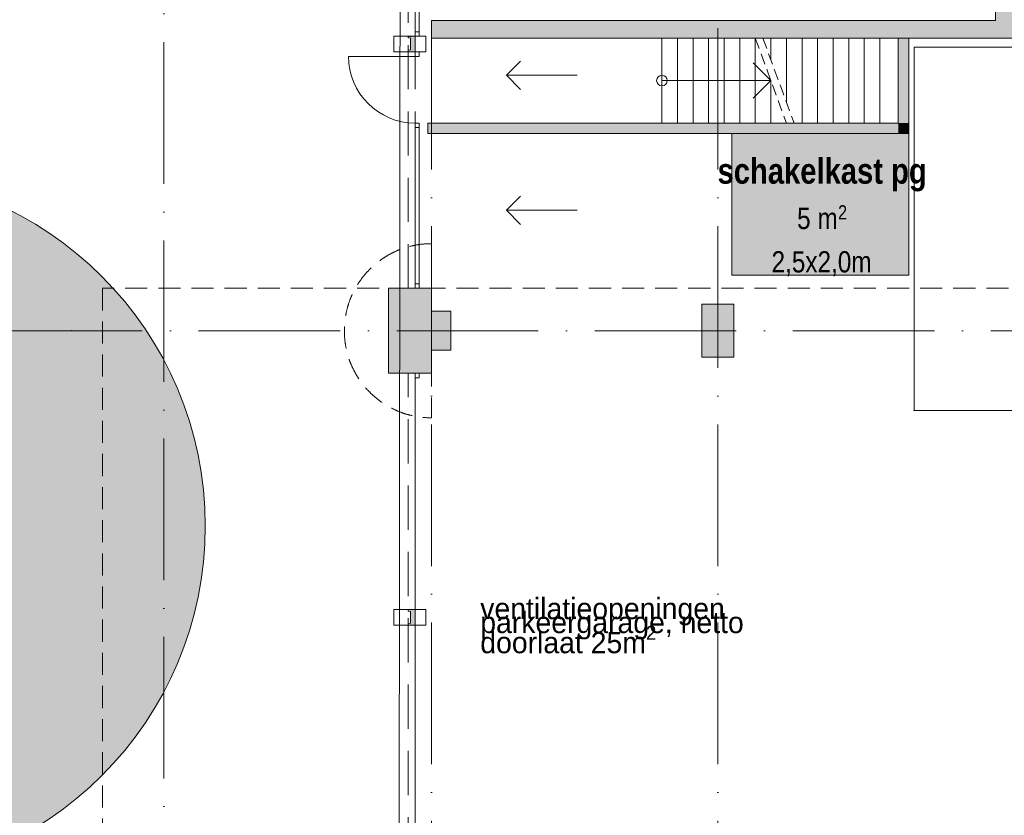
# Model space of a CAD drawing. Header units: millimetres. Extents: x -287545 to 1001608, y -673832 to 307178.
# Tile 12 of 64: x 2060 to 15980, y -42547 to -31305. Entities that reach past the tile are written whole.
import ezdxf
from ezdxf.enums import TextEntityAlignment as Align

# ---------------------------------------------------------------- set-up
doc = ezdxf.new("R2010")
doc.units = ezdxf.units.MM
doc.header["$MEASUREMENT"] = 0
for name, pattern in [('B0701', [468.239987, 311.999989, -156.239998]), ('B0702', [234.740001, 156.239998, -78.500003]), ('B0703', [937.400007, 625, -312.400007]), ('v1', [2800, 1000, -400, 0, -400, 1000, 0])]:
    doc.linetypes.add(name, pattern=pattern)
for name, color, linetype in [('21 Buitenwanden', 7, 'Continuous'), ('21 Buitenwanden Deuren', 7, 'Continuous'), ('21 Buitenwanden Ramen', 7, 'Continuous'), ('22 C Binnenwanden', 7, 'Continuous'), ('22 C Binnenwanden Doorsnede-arcering', 7, 'Continuous'), ('22 NC Binnenwanden', 7, 'Continuous'), ('22 NC Binnenwanden Doorsnede-arcering', 7, 'Continuous'), ('24 Trappen', 7, 'Continuous'), ('28 Draagconstructies - Kolommen GVL', 7, 'Continuous'), ('28 Draagconstructies - Kolommen GVL Doorsnede-arcering', 7, 'Continuous'), ('28 Draagconstructies - Kolommen INT', 7, 'Continuous'), ('28 Draagconstructies - Kolommen INT Doorsnede-arcering', 7, 'Continuous'), ('41 Buitenwandafw', 7, 'Continuous'), ('41 Buitenwandafw Doorsnede-arcering', 7, 'Continuous'), ('67 Brandwerendheid', 7, 'Continuous'), ('90 Terrein bomen 2D', 7, 'Continuous'), ('90 Terrein bomen 2D 2D arcering', 7, 'Continuous'), ('90 Terrein Inrichting', 7, 'Continuous'), ('90 Terrein omgeving', 7, 'Continuous'), ('A Stramien', 7, 'Continuous'), ('Info Algemeen', 7, 'Continuous'), ('Z Gebruiksoppervlak', 7, 'Continuous'), ('Z Gebruiksoppervlak Zone achtergrond', 7, 'Continuous'), ('Z Gebruiksoppervlak Zone omranding', 7, 'Continuous'), ('Z Gebruiksoppervlak Zone tekst', 7, 'Continuous')]:
    doc.layers.add(name, color=color, linetype=linetype)
doc.styles.add('GENERATED_STYLE_1', font='ARIALNB.TTF')
doc.styles.add('GENERATED_STYLE_2', font='ARIALN.TTF')
doc.styles.add('GENERATED_STYLE_3', font='txt')
doc.styles.add('GENERATED_STYLE_4', font='arial.ttf')

# ---------------------------------------------------------------- blocks, each defined once
blk = doc.blocks.new('Slab_1_1', base_point=(656, -159592))
at = {"layer": '90 Terrein omgeving', "color": 253, "linetype": 'Continuous', "lineweight": 0, "true_color": 0x99a3a6, "flags": 128}
blk.add_lwpolyline([(44725, -3850), (10025, -3850), (10025, -7810), (4250, -7810), (4250, -24810), (7443, -24810), (7382, -84300)], dxfattribs=at)
blk = doc.blocks.new('Parkeerplaatsen 27 KM_2')
at = {"layer": '90 Terrein Inrichting', "color": 255, "linetype": 'Continuous', "lineweight": 0, "flags": 128}
blk.add_lwpolyline([(18750, 0), (21300, 0), (21300, 5130), (18750, 5130)], close=True, dxfattribs=at)
at = {"layer": '90 Terrein Inrichting', "color": 255, "linetype": 'Continuous', "lineweight": 0}
blk.add_point((21300, 0), dxfattribs=at)
blk = doc.blocks.new('schakelkast pg_F-14_22_1', base_point=(13405, -34063))
at = {"layer": 'Z Gebruiksoppervlak Zone achtergrond', "linetype": 'Continuous', "lineweight": 0, "true_color": 0xffffff}
blk.add_hatch(color=7, dxfattribs=at).paths.add_polyline_path([(12130, -34915), (14630, -34915), (14630, -32915), (12130, -32915)])
at = {"layer": 'Z Gebruiksoppervlak Zone omranding', "color": 2, "linetype": 'Continuous', "lineweight": 0, "flags": 128}
blk.add_lwpolyline([(12130, -34915), (14630, -34915), (14630, -32915), (12130, -32915)], close=True, dxfattribs=at)
at = {"layer": 'Z Gebruiksoppervlak Zone tekst', "color": 9, "lineweight": 0, "style": 'GENERATED_STYLE_1'}
blk.add_attdef('ROOM_NAME', text='', height=360, dxfattribs=at).set_placement((13405, -33262), align=Align.TOP_CENTER)
at = {"layer": 'Z Gebruiksoppervlak Zone tekst', "color": 9, "lineweight": 0}
for tag, height, style, p in [('DUMMY_942', 360, 'GENERATED_STYLE_1', (14899, -33149)), ('DUMMY_943', 300, 'GENERATED_STYLE_2', (13051, -33865)), ('DUMMY_944', 300, 'GENERATED_STYLE_2', (13051, -33963)), ('DUMMY_945', 300, 'GENERATED_STYLE_2', (13244, -33963)), ('DUMMY_946', 200, 'GENERATED_STYLE_2', (13630, -33927)), ('DUMMY_947', 300, 'GENERATED_STYLE_2', (12690, -34483)), ('ROOM_AREA', 300, 'GENERATED_STYLE_2', (12690, -34576))]:
    blk.add_attdef(tag, text='', height=height, dxfattribs=dict(at, style=style)).set_placement(p, align=Align.TOP_LEFT)
blk = doc.blocks.new('Stair_1_1')
at = {"layer": '24 Trappen', "color": 9, "linetype": 'Continuous', "lineweight": 0}
for p, q in [((11140, -31565), (11140, -32765)), ((11360, -31565), (11140, -31565)), ((11360, -31565), (11360, -32765)), ((11580, -31565), (11360, -31565)), ((11580, -31565), (11580, -32765)), ((11800, -31565), (11580, -31565)), ((11800, -31565), (11800, -32765)), ((12020, -31565), (11800, -31565)), ((12020, -31565), (12020, -32765)), ((12240, -31565), (12020, -31565)), ((12240, -31565), (12240, -32765)), ((12460, -31565), (12240, -31565)), ((12460, -31565), (12460, -32765)), ((12430, -31915), (12680, -32165)), ((11140, -32165), (11360, -32165)), ((11360, -32165), (12680, -32165)), ((12680, -32165), (12430, -32415)), ((12680, -32165), (12680, -32765)), ((11140, -32765), (11360, -32765)), ((11360, -32765), (11580, -32765)), ((11580, -32765), (11800, -32765)), ((11800, -32765), (12020, -32765)), ((12020, -32765), (12240, -32765)), ((12240, -32765), (12460, -32765)), ((12460, -32765), (12680, -32765)), ((12680, -32765), (12900, -32765))]:
    blk.add_line(p, q, dxfattribs=at)
at = {"layer": '24 Trappen', "color": 9, "linetype": 'B0702', "lineweight": 0}
blk.add_line((12460, -31565), (12900, -32765), dxfattribs=at)
at = {"layer": '24 Trappen', "color": 252, "linetype": 'Continuous', "lineweight": 0, "true_color": 0x969696}
for p, q in [((12680, -31565), (12567, -31565)), ((12680, -31565), (12680, -31875)), ((12900, -31565), (12680, -31565)), ((12900, -31565), (12900, -32475)), ((13120, -31565), (12900, -31565)), ((13120, -31565), (13120, -32765)), ((13340, -31565), (13120, -31565)), ((13340, -31565), (13340, -32765)), ((13560, -31565), (13340, -31565)), ((13560, -31565), (13560, -32765)), ((13780, -31565), (13560, -31565)), ((13780, -31565), (13780, -32765)), ((14000, -31565), (13780, -31565)), ((14000, -31565), (14000, -32765)), ((14220, -31565), (14000, -31565)), ((14220, -31565), (14220, -32765)), ((14440, -31565), (14220, -31565)), ((13007, -32765), (13120, -32765)), ((13120, -32765), (13340, -32765)), ((13340, -32765), (13560, -32765)), ((13560, -32765), (13780, -32765)), ((13780, -32765), (14000, -32765)), ((14000, -32765), (14220, -32765)), ((14220, -32765), (14440, -32765))]:
    blk.add_line(p, q, dxfattribs=at)
at = {"layer": '24 Trappen', "color": 252, "linetype": 'B0702', "lineweight": 0, "true_color": 0x969696}
blk.add_line((12567, -31565), (13007, -32765), dxfattribs=at)
at = {"layer": '24 Trappen', "color": 9, "linetype": 'Continuous', "lineweight": 0}
for start, end in [(90, 270), (270, 90)]:
    blk.add_arc((11140, -32165), 75, start, end, dxfattribs=at)
blk = doc.blocks.new('Wall_20_1', base_point=(14555, -32840))
at = {"layer": '22 C Binnenwanden Doorsnede-arcering', "linetype": 'Continuous', "lineweight": 0}
for points in [[(14480, -32765), (7828, -32765), (7828, -32915), (14480, -32915)], [(14630, -32765), (14480, -32765), (14630, -32915)], [(14480, -32915), (14630, -32915), (14480, -32765)]]:
    blk.add_hatch(color=251, dxfattribs=at).paths.add_polyline_path(points)
at = {"layer": '22 C Binnenwanden', "color": 1, "linetype": 'Continuous', "lineweight": 0, "flags": 128}
for points in [[(14480, -32765), (7828, -32765)], [(7828, -32915), (7828, -32765)], [(14630, -32915), (14630, -32765)], [(7828, -32915), (14630, -32915)]]:
    blk.add_lwpolyline(points, dxfattribs=at)
blk = doc.blocks.new('Wall_21_1', base_point=(14555, -32840))
at = {"layer": '22 C Binnenwanden Doorsnede-arcering', "linetype": 'Continuous', "lineweight": 0}
blk.add_hatch(color=251, dxfattribs=at).paths.add_polyline_path([(14630, -32765), (14630, -31565), (14480, -31565), (14480, -32765)])
at = {"layer": '22 C Binnenwanden', "color": 1, "linetype": 'Continuous', "lineweight": 0, "flags": 128}
for points in [[(14480, -31565), (14630, -31565)], [(14480, -31565), (14480, -32765)], [(14630, -32765), (14630, -31565)]]:
    blk.add_lwpolyline(points, dxfattribs=at)
blk = doc.blocks.new('Wall_45_1', base_point=(15980, -23790))
at = {"layer": '22 NC Binnenwanden Doorsnede-arcering', "linetype": 'Continuous', "lineweight": 0}
blk.add_hatch(color=251, dxfattribs=at).paths.add_polyline_path([(15855, -23790), (15855, -31315), (16105, -31315), (16105, -23790)])
at = {"layer": '22 NC Binnenwanden', "color": 1, "linetype": 'Continuous', "lineweight": 0, "flags": 128}
for points in [[(15855, -23790), (15855, -27450)], [(16105, -23790), (15855, -23790)], [(16105, -31315), (16105, -23790)], [(15855, -27750), (15855, -31315)]]:
    blk.add_lwpolyline(points, dxfattribs=at)
blk = doc.blocks.new('Simple Window Opening')
at = {"layer": '21 Buitenwanden Ramen', "color": 9, "linetype": 'Continuous', "lineweight": 0}
for p, q in [((-110, 300), (-110, 200)), ((-110, 300), (110, 300)), ((110, 300), (110, 200)), ((-110, 200), (-110, -150)), ((110, 200), (110, -150)), ((-110, -150), (110, -150))]:
    blk.add_line(p, q, dxfattribs=at)
blk = doc.blocks.new('D1 bl zl1-b 27')
at = {"layer": '21 Buitenwanden Deuren', "color": 1, "linetype": 'Continuous', "lineweight": 0}
for p, q in [((1605, 0), (1605, 940)), ((-1605, 0), (-1670, 0)), ((-1670, 0), (-1670, -60)), ((-1605, -60), (-1605, 0)), ((665, 0), (600, 0)), ((600, 0), (600, -60)), ((665, -60), (665, 0)), ((1670, 0), (1605, 0)), ((1605, 0), (1605, -60)), ((1670, -60), (1670, 0)), ((-1670, -60), (-1605, -60)), ((600, -60), (665, -60)), ((1605, -60), (1670, -60))]:
    blk.add_line(p, q, dxfattribs=at)
at = {"layer": '21 Buitenwanden Deuren', "color": 9, "linetype": 'Continuous', "lineweight": 0}
for p, q in [((-1670, 300), (-1670, 200)), ((1670, 300), (1670, 200)), ((-1670, 200), (-1670, 0)), ((1670, 200), (1670, 0)), ((-1670, 0), (-1670, -60)), ((-1670, 0), (-1670, -60)), ((1670, 0), (1670, -60)), ((1670, 0), (1670, -60)), ((-1670, -60), (-1670, -150)), ((1670, -60), (1670, -150))]:
    blk.add_line(p, q, dxfattribs=at)
at = {"layer": '21 Buitenwanden Deuren', "color": 1, "linetype": 'Continuous', "lineweight": 0, "flags": 128}
blk.add_lwpolyline([(-1605, -60), (600, -60), (600, 0), (-1605, 0)], close=True, dxfattribs=at)
at = {"layer": '21 Buitenwanden Deuren', "color": 9, "linetype": 'Continuous', "lineweight": 0}
blk.add_arc((1605, 0), 940, 90, 180, dxfattribs=at)
blk = doc.blocks.new('D1 bl zl1-b 27_2')
at = {"layer": '21 Buitenwanden Deuren', "color": 1, "linetype": 'Continuous', "lineweight": 0}
for p, q in [((1605, 0), (1605, 1605)), ((-1605, 0), (-1670, 0)), ((-1670, 0), (-1670, -60)), ((-1605, -60), (-1605, 0)), ((0, 0), (-65, 0)), ((-65, 0), (-65, -60)), ((0, -60), (0, 0)), ((1670, 0), (1605, 0)), ((1605, 0), (1605, -60)), ((1670, -60), (1670, 0)), ((-1670, -60), (-1605, -60)), ((-65, -60), (0, -60)), ((1605, -60), (1670, -60))]:
    blk.add_line(p, q, dxfattribs=at)
at = {"layer": '21 Buitenwanden Deuren', "color": 9, "linetype": 'Continuous', "lineweight": 0}
for p, q in [((-1670, 300), (-1670, 200)), ((1670, 300), (1670, 200)), ((-1670, 200), (-1670, 0)), ((1670, 200), (1670, 0)), ((-1670, 0), (-1670, -60)), ((-1670, 0), (-1670, -60)), ((1670, 0), (1670, -60)), ((1670, 0), (1670, -60)), ((-1670, -60), (-1670, -150)), ((1670, -60), (1670, -150))]:
    blk.add_line(p, q, dxfattribs=at)
at = {"layer": '21 Buitenwanden Deuren', "color": 1, "linetype": 'Continuous', "lineweight": 0, "flags": 128}
blk.add_lwpolyline([(-1605, -60), (-65, -60), (-65, 0), (-1605, 0)], close=True, dxfattribs=at)
at = {"layer": '21 Buitenwanden Deuren', "color": 9, "linetype": 'Continuous', "lineweight": 0}
blk.add_arc((1605, 0), 1605, 90, 180, dxfattribs=at)
blk = doc.blocks.new('Wall_74_1', base_point=(7800, -35100))
at = {"layer": '21 Buitenwanden', "color": 9, "linetype": 'Continuous', "lineweight": 0}
for p, q in [((7350, -28200), (7450, -28200)), ((7450, -28200), (7650, -28200)), ((7650, -28200), (7710, -28200)), ((7710, -28200), (7800, -28200)), ((7350, -35100), (7450, -35100)), ((7450, -35100), (7650, -35100)), ((7650, -35100), (7710, -35100)), ((7710, -35100), (7800, -35100))]:
    blk.add_line(p, q, dxfattribs=at)
at = {"layer": '21 Buitenwanden Deuren', "color": 252, "linetype": 'Continuous', "lineweight": 0, "true_color": 0x969696, "zscale": 1000, "rotation": 89.99999999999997}
for name, p in [('D1 bl zl1-b 27_2', (7650, -29870)), ('D1 bl zl1-b 27', (7650, -33430))]:
    blk.add_blockref(name, p, dxfattribs=at)
at = {"layer": '21 Buitenwanden Ramen', "color": 1, "linetype": 'Continuous', "lineweight": 0, "zscale": 1000, "rotation": 89.99999999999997}
blk.add_blockref('Simple Window Opening', (7650, -31650), dxfattribs=at)
blk = doc.blocks.new('DV2 27')
at = {"layer": '21 Buitenwanden Deuren', "color": 9, "linetype": 'Continuous', "lineweight": 0}
for p, q in [((-3450, 300), (-3450, 200)), ((3450, 300), (3450, 200)), ((-3450, 200), (-3450, 0)), ((3450, 200), (3450, 0)), ((-3450, 0), (-3450, -60)), ((-3450, 0), (-3450, -60)), ((3450, 0), (3450, -60)), ((3450, 0), (3450, -60)), ((-3450, -60), (-3450, -150)), ((3450, -60), (3450, -150))]:
    blk.add_line(p, q, dxfattribs=at)
at = {"layer": '21 Buitenwanden Deuren', "color": 1, "linetype": 'Continuous', "lineweight": 0}
for p, q in [((-3385, 0), (-3450, 0)), ((-3450, 0), (-3450, -60)), ((-3385, -60), (-3385, 0)), ((-1693, 0), (-3385, 0)), ((-1693, 0), (0, 0)), ((1693, 0), (0, 0)), ((1693, 0), (3385, 0)), ((3450, 0), (3385, 0)), ((3385, 0), (3385, -60)), ((3450, -60), (3450, 0)), ((-3450, -60), (-3385, -60)), ((3385, -60), (3450, -60))]:
    blk.add_line(p, q, dxfattribs=at)
blk = doc.blocks.new('Wall_75_1', base_point=(7800, -43200))
at = {"layer": '21 Buitenwanden', "color": 9, "linetype": 'Continuous', "lineweight": 0}
for p, q in [((7350, -36300), (7450, -36300)), ((7450, -36300), (7650, -36300)), ((7650, -36300), (7710, -36300)), ((7710, -36300), (7800, -36300)), ((7350, -43200), (7450, -43200)), ((7450, -43200), (7650, -43200)), ((7650, -43200), (7710, -43200)), ((7710, -43200), (7800, -43200))]:
    blk.add_line(p, q, dxfattribs=at)
at = {"layer": '21 Buitenwanden Deuren', "color": 1, "linetype": 'Continuous', "lineweight": 0, "zscale": 1000, "rotation": 89.99999999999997}
blk.add_blockref('DV2 27', (7650, -39750), dxfattribs=at)
at = {"layer": '21 Buitenwanden Ramen', "color": 1, "linetype": 'Continuous', "lineweight": 0, "zscale": 1000, "rotation": 89.99999999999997}
blk.add_blockref('Simple Window Opening', (7650, -39750), dxfattribs=at)
blk = doc.blocks.new('Column_1_1', base_point=(7650, -31650))
at = {"layer": '41 Buitenwandafw Doorsnede-arcering', "linetype": 'Continuous', "lineweight": 0, "true_color": 0x323232}
for points in [[(7650, -31540), (7550, -31545), (7550, -31563), (7587, -31568), (7587, -31732), (7550, -31737), (7550, -31755), (7650, -31760), (7650, -31758), (7552, -31753), (7552, -31739), (7589, -31734), (7589, -31566), (7552, -31561), (7552, -31547), (7650, -31542)], [(7552, -31753), (7650, -31758), (7650, -31542), (7552, -31547), (7552, -31561), (7589, -31566), (7589, -31734), (7552, -31739)]]:
    blk.add_hatch(color=250, dxfattribs=at).paths.add_polyline_path(points)
at = {"layer": '41 Buitenwandafw', "color": 2, "linetype": 'Continuous', "lineweight": 0, "flags": 128}
for points in [[(7650, -31542), (7650, -31540), (7550, -31545), (7550, -31563), (7587, -31568), (7587, -31732), (7550, -31737), (7550, -31755), (7650, -31760), (7650, -31758)], [(7650, -31758), (7650, -31542)]]:
    blk.add_lwpolyline(points, dxfattribs=at)
blk = doc.blocks.new('Column_2_1', base_point=(7650, -31650))
at = {"layer": '41 Buitenwandafw Doorsnede-arcering', "linetype": 'Continuous', "lineweight": 0, "true_color": 0x323232}
for points in [[(7650, -31540), (7550, -31545), (7550, -31563), (7587, -31568), (7587, -31732), (7550, -31737), (7550, -31755), (7650, -31760), (7650, -31758), (7552, -31753), (7552, -31739), (7589, -31734), (7589, -31566), (7552, -31561), (7552, -31547), (7650, -31542)], [(7552, -31753), (7650, -31758), (7650, -31542), (7552, -31547), (7552, -31561), (7589, -31566), (7589, -31734), (7552, -31739)]]:
    blk.add_hatch(color=250, dxfattribs=at).paths.add_polyline_path(points)
at = {"layer": '41 Buitenwandafw', "color": 2, "linetype": 'Continuous', "lineweight": 0, "flags": 128}
for points in [[(7650, -31542), (7650, -31540), (7550, -31545), (7550, -31563), (7587, -31568), (7587, -31732), (7550, -31737), (7550, -31755), (7650, -31760), (7650, -31758)], [(7650, -31758), (7650, -31542)]]:
    blk.add_lwpolyline(points, dxfattribs=at)
blk = doc.blocks.new('Column_5_1', base_point=(7650, -39750))
at = {"layer": '41 Buitenwandafw Doorsnede-arcering', "linetype": 'Continuous', "lineweight": 0, "true_color": 0x323232}
for points in [[(7650, -39640), (7550, -39645), (7550, -39663), (7587, -39668), (7587, -39832), (7550, -39837), (7550, -39855), (7650, -39860), (7650, -39858), (7552, -39853), (7552, -39839), (7589, -39834), (7589, -39666), (7552, -39661), (7552, -39647), (7650, -39642)], [(7552, -39853), (7650, -39858), (7650, -39642), (7552, -39647), (7552, -39661), (7589, -39666), (7589, -39834), (7552, -39839)]]:
    blk.add_hatch(color=250, dxfattribs=at).paths.add_polyline_path(points)
at = {"layer": '41 Buitenwandafw', "color": 2, "linetype": 'Continuous', "lineweight": 0, "flags": 128}
for points in [[(7650, -39642), (7650, -39640), (7550, -39645), (7550, -39663), (7587, -39668), (7587, -39832), (7550, -39837), (7550, -39855), (7650, -39860), (7650, -39858)], [(7650, -39858), (7650, -39642)]]:
    blk.add_lwpolyline(points, dxfattribs=at)
blk = doc.blocks.new('Wall_165_1', base_point=(7880, -31440))
at = {"layer": '22 NC Binnenwanden Doorsnede-arcering', "linetype": 'Continuous', "lineweight": 0}
blk.add_hatch(color=251, dxfattribs=at).paths.add_polyline_path([(7880, -31315), (7880, -31565), (42555, -31565), (42555, -31315)])
at = {"layer": '22 NC Binnenwanden', "color": 1, "linetype": 'Continuous', "lineweight": 0, "flags": 128}
for points in [[(15855, -31315), (7880, -31315)], [(7880, -31565), (7880, -31315)], [(7880, -31565), (42555, -31565)]]:
    blk.add_lwpolyline(points, dxfattribs=at)
blk = doc.blocks.new('2D Boom plattegrond 27_5')
at = {"layer": '90 Terrein bomen 2D 2D arcering', "linetype": 'Continuous', "lineweight": 0, "true_color": 0x2c3330}
blk.add_hatch(color=250, dxfattribs=at).paths.add_polyline_path([(4986, 0, 1), (-4986, 0, 1)])
at = {"layer": '90 Terrein bomen 2D', "color": 75, "linetype": 'Continuous', "lineweight": 0, "true_color": 0x728c62}
for radius in [4986, 332]:
    blk.add_circle((0, 0), radius, dxfattribs=at)
blk = doc.blocks.new('Beam_10_1', base_point=(7650, -35100))
at = {"layer": '41 Buitenwandafw', "color": 9, "linetype": 'B0703', "lineweight": 0}
for p, q in [((7550, -35100), (7550, -28200)), ((7650, -28200), (7550, -28200)), ((7650, -35100), (7650, -28200)), ((7650, -35100), (7550, -35100))]:
    blk.add_line(p, q, dxfattribs=at)
blk = doc.blocks.new('Beam_11_1', base_point=(7650, -43200))
at = {"layer": '41 Buitenwandafw', "color": 9, "linetype": 'B0703', "lineweight": 0}
for p, q in [((7550, -43200), (7550, -36300)), ((7650, -36300), (7550, -36300)), ((7650, -43200), (7650, -36300)), ((7650, -43200), (7550, -43200))]:
    blk.add_line(p, q, dxfattribs=at)
blk = doc.blocks.new('Line_1_1', base_point=(9941, -32090))
at = {"layer": '67 Brandwerendheid', "color": 1, "linetype": 'Continuous', "lineweight": 0}
for p, q in [((8941, -32090), (9141, -31890)), ((9941, -32090), (8941, -32090)), ((8941, -32090), (9141, -32290))]:
    blk.add_line(p, q, dxfattribs=at)
blk = doc.blocks.new('Line_2_1', base_point=(9941, -33998))
at = {"layer": '67 Brandwerendheid', "color": 1, "linetype": 'Continuous', "lineweight": 0}
for p, q in [((8941, -33998), (9141, -33798)), ((9941, -33998), (8941, -33998)), ((8941, -33998), (9141, -34198))]:
    blk.add_line(p, q, dxfattribs=at)
blk = doc.blocks.new('Wall_175_1', base_point=(7880, -35650))
at = {"layer": '21 Buitenwanden', "color": 9, "linetype": 'B0701', "lineweight": 0, "flags": 128}
for points in [[(7880, -35694), (7880, -34470)], [(7880, -35706), (7880, -36930)]]:
    blk.add_lwpolyline(points, dxfattribs=at)
at = {"layer": '21 Buitenwanden', "color": 9, "linetype": 'B0701', "lineweight": 0}
for radius in [1230, 5.55]:
    blk.add_arc((7880, -35700), radius, 90, 270, dxfattribs=at)
blk = doc.blocks.new('Column_104_1', base_point=(11930, -35700))
at = {"layer": '28 Draagconstructies - Kolommen INT Doorsnede-arcering', "linetype": 'Continuous', "lineweight": 0, "true_color": 0x323232}
blk.add_hatch(color=250, dxfattribs=at).paths.add_polyline_path([(11705, -36075), (12155, -36075), (12155, -35325), (11705, -35325)])
at = {"layer": '28 Draagconstructies - Kolommen INT', "color": 5, "linetype": 'Continuous', "lineweight": 0, "flags": 128}
blk.add_lwpolyline([(11705, -36075), (12155, -36075), (12155, -35325), (11705, -35325)], close=True, dxfattribs=at)
blk = doc.blocks.new('Column_120_1', base_point=(7880, -35700))
at = {"layer": '28 Draagconstructies - Kolommen GVL Doorsnede-arcering', "linetype": 'Continuous', "lineweight": 0, "true_color": 0x323232}
for points in [[(7275, -36300), (7880, -36300), (7880, -36200), (7380, -36200), (7380, -35200), (7880, -35200), (7880, -35100), (7275, -35100)], [(7380, -35200), (7380, -36200), (7880, -36200), (7880, -35975), (7605, -35975), (7605, -35425), (7880, -35425), (7880, -35200)], [(7605, -35975), (7880, -35975), (8155, -35975), (8155, -35425), (7880, -35425), (7605, -35425)]]:
    blk.add_hatch(color=250, dxfattribs=at).paths.add_polyline_path(points)
at = {"layer": '28 Draagconstructies - Kolommen GVL', "color": 2, "linetype": 'Continuous', "lineweight": 0, "flags": 128}
for points in [[(7880, -35200), (7880, -35100), (7275, -35100), (7275, -36300), (7880, -36300), (7880, -36200)], [(7880, -35425), (7880, -35200)], [(7880, -35975), (8155, -35975), (8155, -35425), (7880, -35425)], [(7880, -36200), (7880, -35975)]]:
    blk.add_lwpolyline(points, dxfattribs=at)
blk = doc.blocks.new('Standard grid marker')
at = {"layer": 'A Stramien', "color": 9, "linetype": 'v1', "lineweight": 0, "true_color": 0xc8c8c8}
for q in [(0, 0), (77736, 0)]:
    blk.add_line((1000, 0), q, dxfattribs=at)
blk.add_point((1000, 0), dxfattribs=at)
blk.add_point((1000, 0), dxfattribs=at)
at = {"layer": 'A Stramien', "color": 252, "lineweight": 0, "true_color": 0x969696, "style": 'GENERATED_STYLE_4'}
blk.add_attdef('AC_MarkerText_1', text='', height=300, dxfattribs=at).set_placement((-300, 150), align=Align.TOP_CENTER)
blk = doc.blocks.new('Standard grid marker_4')
at = {"layer": 'A Stramien', "color": 9, "linetype": 'v1', "lineweight": 0, "true_color": 0xc8c8c8}
blk.add_line((1000, 0), (53827, 0), dxfattribs=at)
at = {"layer": 'A Stramien', "color": 252, "lineweight": 0, "true_color": 0x969696, "style": 'GENERATED_STYLE_4'}
blk.add_attdef('AC_MarkerText_1', text='', height=300, rotation=270, dxfattribs=at).set_placement((-81, -69), align=Align.TOP_CENTER)
blk = doc.blocks.new('Standard grid marker_9')
at = {"layer": 'A Stramien', "color": 9, "linetype": 'v1', "lineweight": 0, "true_color": 0xc8c8c8}
blk.add_line((1000, 0), (78292, 0), dxfattribs=at)
at = {"layer": 'A Stramien', "color": 252, "lineweight": 0, "true_color": 0x969696, "style": 'GENERATED_STYLE_4'}
for tag, p in [('AC_MarkerText_1_0', (-81, -69)), ('AC_MarkerText_1_1', (79810, -69))]:
    blk.add_attdef(tag, text='', height=300, rotation=270, dxfattribs=at).set_placement(p, align=Align.TOP_CENTER)

msp = doc.modelspace()

# ---------------------------------------------------------------- linework, layer by layer
at = {"color": 4, "linetype": 'B0701', "lineweight": 0}
msp.add_lwpolyline([(53030, -35100), (3230, -35100), (3230, -76800), (53030, -76800)], close=True, dxfattribs=at)
at = {"layer": 'Z Gebruiksoppervlak Zone omranding', "color": 253, "linetype": 'Continuous', "lineweight": 0, "true_color": 0x99a3a6, "flags": 128}
msp.add_lwpolyline([(12130, -34915), (14630, -34915), (14630, -32915), (12130, -32915)], close=True, dxfattribs=at)

# ---------------------------------------------------------------- block references
at = {"layer": '21 Buitenwanden', "color": 1, "lineweight": 0}
for name, p in [('Wall_74_1', (7800, -35100)), ('Wall_175_1', (7880, -35650)), ('Wall_75_1', (7800, -43200))]:
    msp.add_blockref(name, p, dxfattribs=at)
at = {"layer": '22 C Binnenwanden', "color": 1, "lineweight": 0}
for name in ['Wall_21_1', 'Wall_20_1']:
    msp.add_blockref(name, (14555, -32840), dxfattribs=at)
at = {"layer": '22 NC Binnenwanden', "color": 1, "lineweight": 0}
for name, p in [('Wall_45_1', (15980, -23790)), ('Wall_165_1', (7880.3, -31440))]:
    msp.add_blockref(name, p, dxfattribs=at)
at = {"layer": '24 Trappen', "color": 255, "linetype": 'Continuous', "lineweight": 0}
msp.add_blockref('Stair_1_1', (0, 0), dxfattribs=at)
at = {"layer": '28 Draagconstructies - Kolommen GVL', "color": 3, "lineweight": 0}
msp.add_blockref('Column_120_1', (7880.4, -35700), dxfattribs=at)
at = {"layer": '28 Draagconstructies - Kolommen INT', "color": 5, "lineweight": 0}
msp.add_blockref('Column_104_1', (11930, -35700), dxfattribs=at)
at = {"layer": '41 Buitenwandafw', "color": 9, "lineweight": 0}
for name, p in [('Beam_10_1', (7650, -35100)), ('Beam_11_1', (7650, -43200))]:
    msp.add_blockref(name, p, dxfattribs=at)
at = {"layer": '41 Buitenwandafw', "color": 3, "lineweight": 0}
for name, p in [('Column_1_1', (7650, -31650)), ('Column_2_1', (7650, -31650)), ('Column_5_1', (7650, -39750))]:
    msp.add_blockref(name, p, dxfattribs=at)
at = {"layer": '67 Brandwerendheid', "color": 1, "linetype": 'Continuous', "lineweight": 0}
for name, p in [('Line_1_1', (9941.5, -32090)), ('Line_2_1', (9941.5, -33997.9))]:
    msp.add_blockref(name, p, dxfattribs=at)
at = {"layer": '90 Terrein bomen 2D', "color": 253, "linetype": 'Continuous', "lineweight": 0, "true_color": 0x99a3a6, "zscale": 1000}
msp.add_blockref('2D Boom plattegrond 27_5', (-302, -38459), dxfattribs=at)
at = {"layer": '90 Terrein Inrichting', "color": 1, "linetype": 'Continuous', "lineweight": 0, "xscale": -1, "zscale": 1000}
msp.add_blockref('Parkeerplaatsen 27 KM_2', (36005, -36825), dxfattribs=at)
at = {"layer": '90 Terrein omgeving', "color": 253, "linetype": 'Continuous', "lineweight": 0, "true_color": 0x99a3a6}
msp.add_blockref('Slab_1_1', (655.9, -159592.5), dxfattribs=at)
at = {"layer": 'A Stramien', "color": 1, "linetype": 'Continuous', "lineweight": 0, "zscale": 1000, "rotation": 90}
for name, p in [('Standard grid marker_9', (4100, -81227.3)), ('Standard grid marker_4', (7880, -81027.3)), ('Standard grid marker_4', (11930, -81027.3))]:
    msp.add_blockref(name, p, dxfattribs=at)
at = {"layer": 'A Stramien', "color": 1, "linetype": 'Continuous', "lineweight": 0, "zscale": 1000}
msp.add_blockref('Standard grid marker', (1790.4, -35700), dxfattribs=at)
at = {"layer": 'Z Gebruiksoppervlak', "color": 2, "linetype": 'Continuous', "lineweight": 0}
msp.add_blockref('schakelkast pg_F-14_22_1', (13404.7, -34063.1), dxfattribs=at).add_auto_attribs({'ROOM_NAME': 'schakelkast pg', 'ROOM_AREA': '2,5x2,0m', 'DUMMY_944': '5', 'DUMMY_945': ' m', 'DUMMY_946': '2'})

# ---------------------------------------------------------------- texts
at = {"layer": 'Info Algemeen', "color": 252, "linetype": 'Continuous', "lineweight": 0, "true_color": 0x969696, "insert": (8571.9, -40344.4), "char_height": 300, "width": 4614.664, "attachment_point": 7, "line_spacing_factor": 0.393792, "style": 'GENERATED_STYLE_3'}
msp.add_mtext('\\A1;{\\pql;\\fFavorit Std Light|b0|i0|c0|p0;\\W1.000000;ventilatieopeningen parkeergarage, netto doorlaat 25m\\fFavorit Std Light|b0|i0|c0|p0;\\W1.000000;\\A1{\\H.66x;\\S2^  ;}}', dxfattribs=at)

doc.saveas('drawing.dxf')
